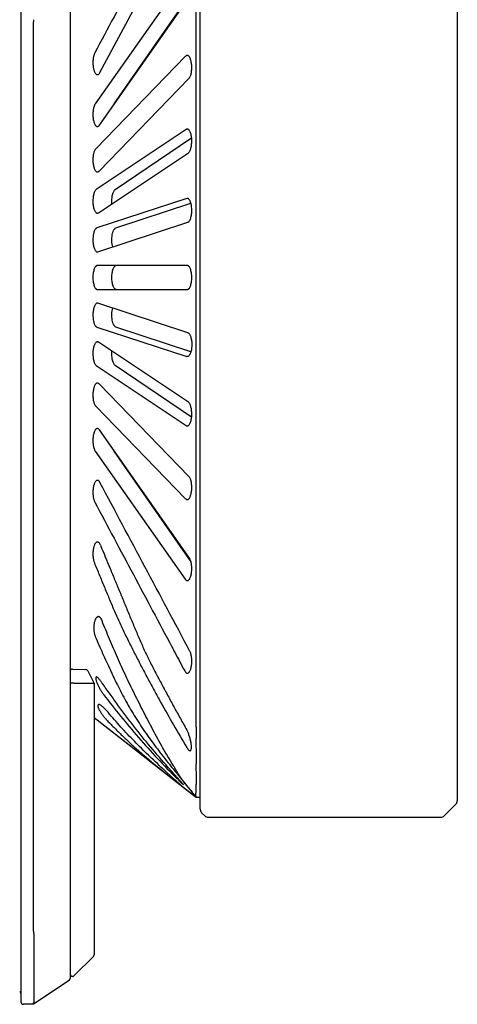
# Model space of a CAD drawing. Header units: millimetres. Extents: x 75 to 555, y 37 to 392.
# Tile 6 of 10: x 302 to 339, y 172 to 254. Entities that reach past the tile are written whole.
import ezdxf

# ---------------------------------------------------------------- set-up
doc = ezdxf.new("R2010")
doc.units = ezdxf.units.MM
doc.header["$LTSCALE"] = 32.67
doc.header["$PDMODE"] = 3
doc.header["$PDSIZE"] = 8
doc.layers.get('0').update_dxf_attribs({"linetype": 'CONTINUOUS'})
doc.layers.get('Defpoints').update_dxf_attribs({"linetype": 'CONTINUOUS'})
doc.layers.add('00_COMPONENTS', color=7, linetype='CONTINUOUS')
doc.layers.add('51__DRAFT_DIMS', color=7, linetype='CONTINUOUS')
doc.styles.add('尺寸值样式', font='兰亭黑 GBK.TTF', dxfattribs={"height": 4})
doc.dimstyles.new('1直线标注', dxfattribs={"dimtxt": 4, "dimasz": 3, "dimexe": 2.5, "dimexo": 0, "dimtad": 1, "dimdec": 1, "dimdsep": 46, "dimtxsty": '尺寸值样式', "dimcen": 0, "dimclrd": 8, "dimclre": 8, "dimclrt": 7, "dimadec": 0, "dimazin": 0, "dimtp": 0.001, "dimtm": 0.001, "dimtfac": 1, "dimtdec": 1, "dimtmove": 0, "dimatfit": 0, "dimldrblk": '_FILLED', "dimfxl": 1, "dimtolj": 1, "dimlwd": 15, "dimlwe": 15, "dimarcsym": 0})

# ---------------------------------------------------------------- blocks, each defined once
blk = doc.blocks.new('*D8')
at = {"layer": '51__DRAFT_DIMS', "color": 8, "lineweight": 15}
for p, q in [((245.523, 184.378), (245.523, 297.451)), ((338.668, 268.068), (338.668, 297.451)), ((248.523, 294.951), (335.668, 294.951))]:
    blk.add_line(p, q, dxfattribs=at)
at = {"layer": '51__DRAFT_DIMS', "color": 8}
for points in [[(248.523, 295.451), (248.523, 294.451), (245.523, 294.951)], [(335.668, 294.451), (335.668, 295.451), (338.668, 294.951)]]:
    blk.add_solid(points, dxfattribs=at)
at = {"layer": 'Defpoints', "color": 0}
for p in [(338.668, 294.951), (338.668, 268.068), (245.523, 184.378)]:
    blk.add_point(p, dxfattribs=at)
at = {"layer": '51__DRAFT_DIMS', "color": 7, "insert": (291.817, 300.91), "char_height": 4, "attachment_point": 2, "line_spacing_factor": 0.9, "style": '尺寸值样式'}
blk.add_mtext('\\A1;93.1', dxfattribs=at)
blk = doc.blocks.new('_FILLED')
at = {"color": 0, "linetype": 'ByBlock'}
blk.add_solid([(0, 0), (-1, 0.167), (-1, -0.167)], dxfattribs=at)
blk = doc.blocks.new('*D9')
at = {"layer": '51__DRAFT_DIMS', "color": 8, "lineweight": 15}
for p, q in [((267.893, 240.175), (267.893, 286.965)), ((338.668, 268.068), (338.668, 286.965)), ((335.668, 284.465), (270.893, 284.465))]:
    blk.add_line(p, q, dxfattribs=at)
at = {"layer": '51__DRAFT_DIMS', "color": 8}
for points in [[(270.893, 284.965), (270.893, 283.965), (267.893, 284.465)], [(335.668, 283.965), (335.668, 284.965), (338.668, 284.465)]]:
    blk.add_solid(points, dxfattribs=at)
at = {"layer": 'Defpoints', "color": 0}
for p in [(267.893, 284.465), (338.668, 268.068), (267.893, 240.175)]:
    blk.add_point(p, dxfattribs=at)
at = {"layer": '51__DRAFT_DIMS', "color": 7, "insert": (303.236, 290.424), "char_height": 4, "attachment_point": 2, "line_spacing_factor": 0.9, "style": '尺寸值样式'}
blk.add_mtext('\\A1;70.8', dxfattribs=at)

msp = doc.modelspace()

# ---------------------------------------------------------------- linework, layer by layer
at = {"layer": '00_COMPONENTS'}
for p, q in [((317.2429, 188.3877), (317.2429, 277.0621)), ((338.6679, 276.3621), (338.6679, 189.0877)), ((308.8855, 249.8189), (316.3824, 263.8947)), ((302.2929, 259.9214), (302.2929, 172.3285)), ((306.3929, 257.9655), (306.3929, 174.2843)), ((315.9851, 257.8752), (308.4919, 247.1987)), ((310.0703, 247.1987), (316.472, 256.4279)), ((308.8463, 245.4353), (316.3395, 256.1118)), ((303.3411, 178.2158), (303.3411, 254.0341)), ((316.0264, 251.1697), (308.5338, 243.466)), ((308.8044, 241.6003), (316.297, 249.3039)), ((316.0704, 245.0659), (308.5777, 240.0637)), ((310.1546, 240.0637), (316.5233, 244.3655)), ((308.7604, 238.1237), (316.2531, 243.1259)), ((316.1157, 239.3162), (308.6231, 236.8532)), ((310.1994, 236.8532), (316.4589, 238.935)), ((308.7151, 234.8683), (316.2077, 237.3313)), ((316.1617, 233.7249), (308.6691, 233.7249)), ((308.6691, 231.7249), (316.1617, 231.7249)), ((316.2078, 228.1186), (308.7151, 230.5816)), ((308.6231, 228.5966), (316.1157, 226.1336)), ((316.4589, 226.5148), (310.1994, 228.5966)), ((316.2531, 222.3239), (308.7604, 227.3262)), ((308.5777, 225.3862), (316.0704, 220.384)), ((316.5234, 221.0843), (310.1546, 225.3862)), ((316.2969, 216.146), (308.8044, 223.8496)), ((308.5338, 221.9839), (316.0263, 214.2802)), ((316.3395, 209.3381), (308.8463, 220.0146)), ((308.4919, 218.2512), (315.9851, 207.5747)), ((316.472, 209.022), (310.0703, 218.2512)), ((306.5999, 200.0777), (307.6991, 200.0393)), ((307.871, 199.9289), (308.3928, 198.8853)), ((308.3344, 198.8849), (306.7344, 198.8849)), ((308.3929, 198.8849), (308.3929, 176.2578)), ((308.3929, 196.0457), (316.9074, 189.3885)), ((308.3929, 196.0454), (316.8307, 189.4484)), ((315.5089, 191.1038), (316.0596, 190.4287)), ((316.0751, 190.4098), (316.0635, 190.4244)), ((316.0751, 190.4098), (316.0635, 190.4244)), ((316.0751, 190.4098), (316.5679, 189.8057)), ((316.5514, 189.8257), (316.677, 189.6715)), ((316.6047, 189.7606), (316.6083, 189.7561)), ((316.677, 189.6715), (316.6833, 189.6636)), ((316.6932, 189.6514), (316.7001, 189.6429)), ((316.7107, 189.6298), (316.7181, 189.6207)), ((316.7181, 189.6207), (316.7256, 189.6114)), ((316.7256, 189.6114), (316.7333, 189.6018)), ((316.7333, 189.6018), (316.7412, 189.5921)), ((316.7412, 189.5921), (316.7493, 189.5821)), ((316.7493, 189.5821), (316.7575, 189.5719)), ((316.7575, 189.5719), (316.7659, 189.5614)), ((316.7659, 189.5614), (316.7745, 189.5508)), ((316.7745, 189.5508), (316.7833, 189.5399)), ((316.7833, 189.5399), (316.7922, 189.5288)), ((316.7922, 189.5288), (316.806, 189.5117)), ((316.806, 189.5117), (316.8154, 189.5001)), ((316.8154, 189.5001), (316.8298, 189.4821)), ((316.8298, 189.4821), (316.8446, 189.4637)), ((316.8446, 189.4637), (316.8599, 189.4447)), ((316.8599, 189.4447), (316.8755, 189.4252)), ((316.8755, 189.4252), (316.8916, 189.4052)), ((316.8916, 189.4052), (316.9073, 189.3856)), ((316.9073, 189.3856), (317.2429, 189.3915)), ((316.9076, 189.3856), (316.9073, 189.3856)), ((316.9097, 189.3859), (316.9099, 189.3856)), ((317.3601, 188.1049), (317.6258, 187.8392)), ((338.5508, 188.8049), (337.5851, 187.8392)), ((317.9086, 187.722), (337.3023, 187.722)), ((303.3608, 178.0303), (303.3608, 172.2689)), ((308.3344, 176.1164), (306.7344, 174.5164)), ((306.3039, 174.1179), (303.3426, 172.1437)), ((303.3418, 172.1432), (302.4964, 172.1285)), ((303.3608, 172.2689), (303.3588, 172.2688))]:
    msp.add_line(p, q, dxfattribs=at)
for points in [[(316.5857, 189.784), (316.5852, 189.7846), (316.5853, 189.7845), (316.5855, 189.7843), (316.5858, 189.7838)], [(316.5858, 189.7838), (316.5869, 189.7825), (316.5876, 189.7816), (316.5885, 189.7806)], [(316.5885, 189.7806), (316.5904, 189.7782), (316.5915, 189.7769), (316.5927, 189.7754)], [(316.5927, 189.7754), (316.5952, 189.7722), (316.5967, 189.7705), (316.5981, 189.7687)], [(316.5981, 189.7687), (316.6013, 189.7648), (316.6029, 189.7628), (316.6047, 189.7606)], [(316.6833, 189.6636), (316.6899, 189.6555), (316.6932, 189.6514)], [(316.7001, 189.6429), (316.7071, 189.6342), (316.7107, 189.6298)]]:
    msp.add_lwpolyline(points, dxfattribs=at)
for centre, radius, start, end in [((306.5929, 199.8778), 0.2, 88, 177.212121), ((307.6921, 199.8394), 0.2, 26.565051, 88), ((429.7547, 284.7409), 147.7154, 218.898472, 219.125972), ((338.2679, 189.0877), 0.4, 315.000261, 0.000431), ((317.6429, 188.3877), 0.4, 180.000484, 225.000447), ((317.9086, 188.122), 0.4, 225.000594, 269.999215), ((337.3023, 188.1221), 0.4, 270.000708, 314.998265), ((308.1929, 176.2578), 0.2, 315, 0), ((306.1929, 174.2843), 0.2, 303.690068, 0), ((306.5929, 174.6578), 0.2, 180, 315), ((302.0929, 173.0284), 0.2, 0, 59.993319), ((302.4929, 172.3285), 0.2, 180, 271)]:
    msp.add_arc(centre, radius, start, end, dxfattribs=at)
for centre, major_axis, ratio, start_param, end_param in [((303.7636, 254.0341), (0.4225, 0), 0.649116, 3.1040099, 3.1415927), ((302.4956, 253.859), (0.8583, 0.3933), 0.2760515, -0.2230514, -0.1258372), ((306.5929, 199.2849), (-0.1576, 0.397), 0.310029, -3.3647609, -3.264082), ((308.1929, 199.2849), (-0.1576, 0.397), 0.310029, -3.264082, -3.2207279), ((303.7636, 178.2158), (0.4225, 0), 0.649116, -3.1415927, -3.1040099), ((302.4956, 178.3908), (0.8583, -0.3933), 0.2760515, 0.1258372, 0.2230514), ((304.052, 172.4182), (0.6893, 0.1655), 0.3078775, 2.9724774, 3.0678203)]:
    msp.add_ellipse(centre, major_axis=major_axis, ratio=ratio, start_param=start_param, end_param=end_param, dxfattribs=at)
for points, knots in [([(316.9096, 197.4857), (316.9073, 197.6693), (316.9055, 198.0364), (316.9077, 198.587), (316.9097, 199.1376), (316.9094, 199.6882), (316.9087, 200.2388), (316.9086, 200.7894), (316.9088, 201.34), (316.9089, 202.0742), (316.9088, 202.9919), (316.9088, 204.0931), (316.9088, 205.1943), (316.9088, 206.6626), (316.9088, 208.498), (316.9088, 210.7004), (316.9088, 212.9029), (316.9088, 215.8395), (316.9088, 219.5102), (316.9088, 223.9151), (316.9088, 228.32), (316.9088, 232.7249), (316.9088, 237.1298), (316.9088, 241.5347), (316.9088, 245.9396), (316.9088, 249.6104), (316.9088, 252.547), (316.9088, 254.7494), (316.9088, 256.9519), (316.9088, 259.1543), (316.9088, 260.9897), (316.9088, 262.458), (316.9087, 263.3757), (316.909, 264.1099), (316.9091, 264.6605), (316.9086, 265.2111), (316.908, 265.7617), (316.9085, 266.3123), (316.9107, 266.7712), (316.9115, 267.1382), (316.911, 267.4135), (316.9087, 267.6888), (316.9059, 267.8723), (316.9051, 267.9641)], [0, 0, 0, 0, 0.0078125, 0.015625, 0.0234375, 0.03125, 0.0390625, 0.046875, 0.0546875, 0.0625, 0.078125, 0.09375, 0.109375, 0.125, 0.15625, 0.1875, 0.21875, 0.25, 0.3125, 0.375, 0.4375, 0.5, 0.5625, 0.625, 0.6875, 0.75, 0.78125, 0.8125, 0.84375, 0.875, 0.90625, 0.921875, 0.9375, 0.9453125, 0.953125, 0.9609375, 0.96875, 0.9765625, 0.984375, 0.9882813, 0.9921875, 0.9960938, 1, 1, 1, 1]), ([(314.88, 263.5176), (313.2732, 260.5015), (311.1303, 256.4803), (308.9881, 252.4587), (308.4526, 251.4533)], [0, 0, 0, 0, 0.7500058, 1, 1, 1, 1]), ([(303.3567, 254.1902), (303.3538, 254.1793), (303.3496, 254.1562), (303.3447, 254.1075), (303.3429, 254.0699), (303.3414, 254.0444)], [0, 0, 0, 0, 0.2313123, 0.4778965, 1, 1, 1, 1]), ([(308.4526, 251.4533), (308.4355, 251.4212), (308.4039, 251.3498), (308.3655, 251.2318), (308.3341, 251.0979), (308.3025, 250.898), (308.2873, 250.6353), (308.3027, 250.3726), (308.3345, 250.1728), (308.3659, 250.0391), (308.4043, 249.9212), (308.4487, 249.8215), (308.4979, 249.7417), (308.5511, 249.6826), (308.6082, 249.6451), (308.6497, 249.6361), (308.6691, 249.6361)], [0, 0, 0, 0, 0.0552898, 0.1183134, 0.1882843, 0.2639616, 0.4254833, 0.5869667, 0.6625964, 0.7325034, 0.7954509, 0.850657, 0.8978533, 0.9374086, 0.9706006, 1, 1, 1, 1]), ([(316.1617, 251.2368), (316.1501, 251.2368), (316.1263, 251.2338), (316.0914, 251.2206), (316.0574, 251.199), (316.0366, 251.1802), (316.0264, 251.1697)], [0, 0, 0, 0, 0.2240787, 0.4594351, 0.7156862, 1, 1, 1, 1]), ([(316.297, 249.3039), (316.3187, 249.3263), (316.3599, 249.3818), (316.4109, 249.4823), (316.4553, 249.6054), (316.4916, 249.7485), (316.5184, 249.9078), (316.54, 250.137), (316.5385, 250.3709), (316.5139, 250.5984), (316.4851, 250.7549), (316.4471, 250.8943), (316.4013, 251.0131), (316.349, 251.1089), (316.2918, 251.18), (316.2376, 251.2193), (316.1937, 251.2344), (316.1722, 251.2368), (316.1617, 251.2368)], [0, 0, 0, 0, 0.0441412, 0.097209, 0.1591902, 0.2293164, 0.3061836, 0.3878272, 0.5555063, 0.636392, 0.7120727, 0.7806849, 0.8409427, 0.8922173, 0.9346671, 0.9695603, 0.9850928, 1, 1, 1, 1]), ([(308.6691, 249.6361), (308.6885, 249.6361), (308.7301, 249.6452), (308.7873, 249.6828), (308.8407, 249.7422), (308.8709, 249.7913), (308.8855, 249.8189)], [0, 0, 0, 0, 0.1966836, 0.4188632, 0.683789, 1, 1, 1, 1]), ([(308.4919, 247.1987), (308.4724, 247.1709), (308.4359, 247.1064), (308.3911, 246.9961), (308.3532, 246.8664), (308.3124, 246.6656), (308.2878, 246.3938), (308.2967, 246.1177), (308.3252, 245.9037), (308.3554, 245.7587), (308.3938, 245.6301), (308.439, 245.5211), (308.4898, 245.4334), (308.5451, 245.3684), (308.5968, 245.3328), (308.6385, 245.3192), (308.659, 245.317), (308.6691, 245.317)], [0, 0, 0, 0, 0.0496579, 0.1077892, 0.1739216, 0.2470063, 0.4072794, 0.5719434, 0.6501468, 0.7228407, 0.7884958, 0.8460973, 0.8952109, 0.9361099, 0.970072, 0.9853174, 1, 1, 1, 1]), ([(310.0143, 247.0995), (310.0186, 247.1087), (310.0353, 247.1428), (310.0544, 247.1758), (310.0703, 247.1987)], [0, 0, 0, 0, 0.2679431, 1, 1, 1, 1]), ([(308.6691, 245.317), (308.6846, 245.317), (308.717, 245.3225), (308.7633, 245.3463), (308.8076, 245.3847), (308.8335, 245.4171), (308.8463, 245.4353)], [0, 0, 0, 0, 0.2101466, 0.4384688, 0.6988784, 1, 1, 1, 1]), ([(316.1617, 245.0959), (316.1462, 245.0959), (316.1136, 245.0904), (316.0844, 245.0753), (316.0704, 245.0659)], [0, 0, 0, 0, 0.4791402, 1, 1, 1, 1]), ([(316.2531, 243.1259), (316.2766, 243.1417), (316.3225, 243.1864), (316.3795, 243.2748), (316.4303, 243.3893), (316.4732, 243.5274), (316.5065, 243.6855), (316.5288, 243.8587), (316.5389, 244.0408), (316.5363, 244.2251), (316.5212, 244.4045), (316.4943, 244.5723), (316.4569, 244.7228), (316.4106, 244.8518), (316.3572, 244.9559), (316.3052, 245.0238), (316.2609, 245.0618), (316.2284, 245.0813), (316.1953, 245.0932), (316.1727, 245.0959), (316.1617, 245.0959)], [0, 0, 0, 0, 0.0390346, 0.0869764, 0.1445165, 0.2112938, 0.2861418, 0.3671877, 0.4519698, 0.5376386, 0.6212462, 0.7000651, 0.7718501, 0.8350015, 0.8886619, 0.9328523, 0.9517748, 0.9689441, 0.984819, 1, 1, 1, 1]), ([(308.5338, 243.466), (308.5121, 243.4437), (308.4709, 243.3881), (308.4199, 243.2877), (308.3755, 243.1645), (308.3392, 243.0214), (308.3124, 242.8622), (308.2908, 242.6329), (308.2922, 242.3991), (308.3169, 242.1715), (308.3456, 242.0151), (308.3837, 241.8757), (308.4295, 241.7568), (308.4817, 241.6611), (308.539, 241.5899), (308.5931, 241.5506), (308.637, 241.5356), (308.6586, 241.5331), (308.6691, 241.5331)], [0, 0, 0, 0, 0.044142, 0.0972099, 0.1591903, 0.2293153, 0.3061807, 0.3878217, 0.5554988, 0.6363859, 0.7120677, 0.7806813, 0.8409405, 0.892216, 0.9346664, 0.9695601, 0.9850927, 1, 1, 1, 1]), ([(308.6691, 241.5331), (308.6807, 241.5331), (308.7045, 241.5361), (308.7393, 241.5493), (308.7733, 241.571), (308.7941, 241.5898), (308.8044, 241.6003)], [0, 0, 0, 0, 0.2240793, 0.459436, 0.7156873, 1, 1, 1, 1]), ([(308.5777, 240.0637), (308.5542, 240.0479), (308.5083, 240.0032), (308.4513, 239.9148), (308.4005, 239.8003), (308.3576, 239.6622), (308.3243, 239.5041), (308.3021, 239.3309), (308.2919, 239.1488), (308.2945, 238.9645), (308.3096, 238.7852), (308.3365, 238.6174), (308.3739, 238.4668), (308.4202, 238.3378), (308.4736, 238.2337), (308.5256, 238.1658), (308.5699, 238.1278), (308.6024, 238.1083), (308.6355, 238.0964), (308.6581, 238.0937), (308.6691, 238.0937)], [0, 0, 0, 0, 0.0390354, 0.0869777, 0.1445176, 0.2112935, 0.2861395, 0.3671834, 0.4519643, 0.5376328, 0.6212412, 0.7000609, 0.7718472, 0.8349998, 0.8886607, 0.9328516, 0.9517744, 0.9689438, 0.9848188, 1, 1, 1, 1]), ([(309.8828, 238.873), (309.8773, 238.9382), (309.8714, 239.0693), (309.8767, 239.2641), (309.8958, 239.4516), (309.9275, 239.6242), (309.9703, 239.7756), (310.0223, 239.9013), (310.0814, 239.998), (310.1297, 240.0468), (310.1546, 240.0637)], [0, 0, 0, 0, 0.1559971, 0.3127568, 0.4642441, 0.605036, 0.7308778, 0.8389916, 0.9283143, 1, 1, 1, 1]), ([(316.1617, 239.3238), (316.1578, 239.3238), (316.1423, 239.3231), (316.1268, 239.3199), (316.1157, 239.3162)], [0, 0, 0, 0, 0.2468542, 1, 1, 1, 1]), ([(316.2077, 237.3313), (316.2322, 237.3394), (316.2681, 237.3617), (316.309, 237.4024), (316.3529, 237.4587), (316.4026, 237.5493), (316.452, 237.6803), (316.492, 237.8353), (316.5206, 238.0094), (316.5365, 238.1963), (316.5388, 238.3885), (316.5273, 238.578), (316.5027, 238.7571), (316.4662, 238.9189), (316.4197, 239.0583), (316.3651, 239.1711), (316.3114, 239.245), (316.2652, 239.2865), (316.2314, 239.3078), (316.1968, 239.3208), (316.1732, 239.3238), (316.1617, 239.3238)], [0, 0, 0, 0, 0.0348395, 0.0551972, 0.0778885, 0.1307744, 0.1938259, 0.2662205, 0.3462596, 0.4314888, 0.5188887, 0.6051824, 0.6872272, 0.7623536, 0.8286008, 0.8848438, 0.9309429, 0.9505522, 0.9682423, 0.9845059, 1, 1, 1, 1]), ([(308.6691, 238.0937), (308.6846, 238.0937), (308.7172, 238.0993), (308.7464, 238.1143), (308.7604, 238.1237)], [0, 0, 0, 0, 0.4791423, 1, 1, 1, 1]), ([(308.6231, 236.8532), (308.5985, 236.8452), (308.5627, 236.8228), (308.5217, 236.7821), (308.4778, 236.7258), (308.4281, 236.6352), (308.3787, 236.5042), (308.3388, 236.3492), (308.3101, 236.1751), (308.2942, 235.9882), (308.292, 235.796), (308.3035, 235.6066), (308.3281, 235.4275), (308.3645, 235.2656), (308.4111, 235.1263), (308.4657, 235.0134), (308.5194, 234.9395), (308.5656, 234.898), (308.5994, 234.8767), (308.634, 234.8637), (308.6576, 234.8608), (308.6691, 234.8608)], [0, 0, 0, 0, 0.0348399, 0.0551976, 0.0778888, 0.1307748, 0.1938256, 0.2662186, 0.3462556, 0.4314823, 0.5188799, 0.6051749, 0.6872215, 0.7623492, 0.8285975, 0.8848418, 0.930942, 0.9505517, 0.968242, 0.9845058, 1, 1, 1, 1]), ([(309.9447, 235.2724), (309.9244, 235.3477), (309.893, 235.509), (309.8713, 235.7607), (309.8741, 236.0198), (309.9012, 236.2671), (309.9433, 236.4562), (309.9883, 236.5873), (310.0244, 236.6687), (310.064, 236.7369), (310.1159, 236.804), (310.165, 236.8418), (310.1994, 236.8532)], [0, 0, 0, 0, 0.139187, 0.2925869, 0.4502001, 0.6011546, 0.7359425, 0.7951441, 0.8481753, 0.8948507, 0.9353111, 1, 1, 1, 1]), ([(308.6691, 234.8608), (308.6729, 234.8608), (308.6885, 234.8614), (308.704, 234.8646), (308.7151, 234.8683)], [0, 0, 0, 0, 0.2468525, 1, 1, 1, 1]), ([(308.6691, 233.7249), (308.6571, 233.7249), (308.6324, 233.7217), (308.5963, 233.7076), (308.5612, 233.6844), (308.5132, 233.6393), (308.4579, 233.5591), (308.4022, 233.4373), (308.3556, 233.2873), (308.3204, 233.1141), (308.2985, 232.924), (308.291, 232.725), (308.2985, 232.526), (308.3204, 232.3358), (308.3556, 232.1626), (308.4022, 232.0126), (308.4579, 231.8907), (308.5132, 231.8106), (308.5612, 231.7655), (308.5963, 231.7423), (308.6324, 231.7282), (308.6571, 231.7249), (308.6691, 231.7249)], [0, 0, 0, 0, 0.0158214, 0.0324931, 0.0507321, 0.0710647, 0.1191668, 0.1780964, 0.2475238, 0.3260198, 0.4112166, 0.4999871, 0.588759, 0.6739619, 0.7524651, 0.8218986, 0.8808319, 0.9289351, 0.949268, 0.967507, 0.9841787, 1, 1, 1, 1]), ([(310.2449, 231.7249), (310.233, 231.7249), (310.2086, 231.7282), (310.1729, 231.7423), (310.1382, 231.7655), (310.0906, 231.8107), (310.036, 231.891), (309.9809, 232.0129), (309.935, 232.1629), (309.9002, 232.3361), (309.8786, 232.5261), (309.8712, 232.7249), (309.8786, 232.9238), (309.9002, 233.1138), (309.935, 233.287), (309.9809, 233.437), (310.036, 233.5589), (310.0906, 233.6391), (310.1382, 233.6843), (310.1729, 233.7075), (310.2086, 233.7217), (310.233, 233.7249), (310.2449, 233.7249)], [0, 0, 0, 0, 0.0156843, 0.0322342, 0.0503764, 0.0706413, 0.1186894, 0.1776513, 0.2471698, 0.3257843, 0.4111084, 0.5000048, 0.5889009, 0.6742246, 0.7528382, 0.822354, 0.8813136, 0.92936, 0.9496242, 0.967766, 0.9843157, 1, 1, 1, 1]), ([(316.1617, 231.7249), (316.1737, 231.7249), (316.1984, 231.7282), (316.2344, 231.7423), (316.2696, 231.7655), (316.3176, 231.8106), (316.3729, 231.8907), (316.4286, 232.0126), (316.4752, 232.1626), (316.5104, 232.3358), (316.5323, 232.5259), (316.5398, 232.7249), (316.5323, 232.9239), (316.5104, 233.1141), (316.4752, 233.2873), (316.4286, 233.4373), (316.3729, 233.5591), (316.3176, 233.6393), (316.2696, 233.6844), (316.2344, 233.7076), (316.1984, 233.7217), (316.1737, 233.7249), (316.1617, 233.7249)], [0, 0, 0, 0, 0.0158212, 0.0324926, 0.0507313, 0.0710637, 0.119166, 0.1780975, 0.2475277, 0.3260261, 0.4112248, 0.4999956, 0.5887676, 0.6739693, 0.7524702, 0.8219019, 0.8808341, 0.9289364, 0.9492688, 0.9675075, 0.9841789, 1, 1, 1, 1]), ([(308.6691, 230.5891), (308.6576, 230.5891), (308.634, 230.5862), (308.5994, 230.5732), (308.5656, 230.5518), (308.5194, 230.5104), (308.4657, 230.4365), (308.4111, 230.3236), (308.3645, 230.1843), (308.3281, 230.0224), (308.3035, 229.8434), (308.292, 229.6539), (308.2942, 229.4617), (308.3101, 229.2748), (308.3388, 229.1007), (308.3787, 228.9457), (308.4281, 228.8147), (308.4778, 228.724), (308.5217, 228.6678), (308.5627, 228.627), (308.5985, 228.6047), (308.6231, 228.5966)], [0, 0, 0, 0, 0.015494, 0.0317574, 0.0494473, 0.0690566, 0.1151544, 0.1713951, 0.2376377, 0.3127596, 0.3948, 0.481092, 0.5684923, 0.6537257, 0.73377, 0.8061696, 0.8692247, 0.9221118, 0.9448033, 0.9651611, 1, 1, 1, 1]), ([(308.7151, 230.5816), (308.7113, 230.5828), (308.6964, 230.5871), (308.6807, 230.5891), (308.6691, 230.5891)], [0, 0, 0, 0, 0.2552876, 1, 1, 1, 1]), ([(310.1994, 228.5966), (310.165, 228.6081), (310.1159, 228.6459), (310.064, 228.713), (310.0244, 228.7812), (309.9883, 228.8626), (309.9433, 228.9936), (309.9012, 229.1828), (309.8741, 229.43), (309.8713, 229.6892), (309.893, 229.9408), (309.9244, 230.1021), (309.9447, 230.1774)], [0, 0, 0, 0, 0.0646897, 0.1051522, 0.1518291, 0.2048612, 0.2640676, 0.398855, 0.5498074, 0.7074176, 0.8608141, 1, 1, 1, 1]), ([(316.2078, 228.1186), (316.2323, 228.1105), (316.2681, 228.0881), (316.3091, 228.0474), (316.353, 227.9912), (316.4027, 227.9005), (316.4521, 227.7695), (316.492, 227.6145), (316.5207, 227.4404), (316.5366, 227.2535), (316.5389, 227.0613), (316.5274, 226.8718), (316.5027, 226.6928), (316.4663, 226.5309), (316.4198, 226.3916), (316.3651, 226.2787), (316.3115, 226.2048), (316.2653, 226.1634), (316.2315, 226.142), (316.1969, 226.129), (316.1732, 226.1261), (316.1617, 226.1261)], [0, 0, 0, 0, 0.034838, 0.0551956, 0.0778868, 0.1307739, 0.1938289, 0.2662286, 0.3462729, 0.4315058, 0.5189056, 0.6051979, 0.6872397, 0.762363, 0.8286071, 0.8848477, 0.9309453, 0.9505539, 0.9682432, 0.9845064, 1, 1, 1, 1]), ([(308.6691, 227.3562), (308.6581, 227.3562), (308.6355, 227.3535), (308.6024, 227.3416), (308.5699, 227.322), (308.5256, 227.2841), (308.4737, 227.2162), (308.4202, 227.1121), (308.3739, 226.9831), (308.3365, 226.8326), (308.3096, 226.6648), (308.2945, 226.4854), (308.2919, 226.3012), (308.302, 226.119), (308.3243, 225.9458), (308.3576, 225.7877), (308.4005, 225.6496), (308.4513, 225.5351), (308.5083, 225.4466), (308.5542, 225.4019), (308.5777, 225.3862)], [0, 0, 0, 0, 0.0151806, 0.0310551, 0.0482239, 0.0671457, 0.111334, 0.1649913, 0.2281392, 0.2999206, 0.3787359, 0.4623411, 0.5480107, 0.6327971, 0.7138489, 0.7887025, 0.8554837, 0.9130251, 0.9609669, 1, 1, 1, 1]), ([(308.7604, 227.3262), (308.7464, 227.3355), (308.7172, 227.3506), (308.6846, 227.3562), (308.6691, 227.3562)], [0, 0, 0, 0, 0.5208601, 1, 1, 1, 1]), ([(310.1546, 225.3862), (310.1297, 225.403), (310.0813, 225.4519), (310.0223, 225.5486), (309.9703, 225.6743), (309.9275, 225.8257), (309.8957, 225.9983), (309.8767, 226.1858), (309.8714, 226.3805), (309.8773, 226.5117), (309.8828, 226.5768)], [0, 0, 0, 0, 0.0716886, 0.1610165, 0.2691396, 0.3949855, 0.5357784, 0.6872584, 0.8440082, 1, 1, 1, 1]), ([(316.1617, 226.1261), (316.1579, 226.1261), (316.1423, 226.1267), (316.1269, 226.13), (316.1157, 226.1336)], [0, 0, 0, 0, 0.2468533, 1, 1, 1, 1]), ([(308.6691, 223.9167), (308.6586, 223.9167), (308.637, 223.9143), (308.5931, 223.8992), (308.539, 223.86), (308.4817, 223.7888), (308.4295, 223.6931), (308.3837, 223.5742), (308.3456, 223.4348), (308.3169, 223.2784), (308.2922, 223.0508), (308.2908, 222.817), (308.3124, 222.5877), (308.3392, 222.4284), (308.3755, 222.2853), (308.4199, 222.1622), (308.4709, 222.0618), (308.5121, 222.0062), (308.5338, 221.9839)], [0, 0, 0, 0, 0.0149066, 0.0304385, 0.0653302, 0.1077779, 0.1590506, 0.2193065, 0.2879165, 0.3635954, 0.4444791, 0.6121619, 0.6938102, 0.7706828, 0.8408124, 0.9027941, 0.9558611, 1, 1, 1, 1]), ([(308.8044, 223.8496), (308.7941, 223.8601), (308.7733, 223.8789), (308.7393, 223.9005), (308.7045, 223.9137), (308.6807, 223.9167), (308.6691, 223.9167)], [0, 0, 0, 0, 0.2843185, 0.5405704, 0.775923, 1, 1, 1, 1]), ([(316.1617, 220.354), (316.1727, 220.354), (316.1953, 220.3566), (316.2284, 220.3685), (316.2609, 220.3881), (316.3052, 220.4261), (316.3571, 220.494), (316.4106, 220.5981), (316.4569, 220.727), (316.4943, 220.8776), (316.5212, 221.0454), (316.5363, 221.2247), (316.5389, 221.409), (316.5288, 221.5912), (316.5065, 221.7644), (316.4732, 221.9225), (316.4303, 222.0606), (316.3795, 222.1751), (316.3225, 222.2635), (316.2766, 222.3082), (316.2531, 222.3239)], [0, 0, 0, 0, 0.0151805, 0.0310548, 0.0482236, 0.0671454, 0.1113344, 0.164993, 0.228143, 0.2999268, 0.3787448, 0.4623514, 0.5480214, 0.6328066, 0.7138562, 0.7887075, 0.8554865, 0.9130264, 0.9609672, 1, 1, 1, 1]), ([(308.6691, 220.1329), (308.659, 220.1329), (308.6385, 220.1307), (308.5968, 220.1171), (308.5451, 220.0814), (308.4898, 220.0165), (308.439, 219.9288), (308.3938, 219.8198), (308.3554, 219.6912), (308.3252, 219.5462), (308.2967, 219.3323), (308.2878, 219.0561), (308.3124, 218.7842), (308.3532, 218.5834), (308.3911, 218.4538), (308.4359, 218.3434), (308.4724, 218.279), (308.4919, 218.2512)], [0, 0, 0, 0, 0.0146818, 0.0299264, 0.0638866, 0.104783, 0.1538932, 0.2114908, 0.2771424, 0.3498326, 0.4280337, 0.5927046, 0.7529925, 0.8260814, 0.8922153, 0.9503454, 1, 1, 1, 1]), ([(308.8463, 220.0146), (308.8335, 220.0328), (308.8076, 220.0652), (308.7633, 220.1035), (308.717, 220.1274), (308.6846, 220.1329), (308.6691, 220.1329)], [0, 0, 0, 0, 0.3011324, 0.5615351, 0.7898534, 1, 1, 1, 1]), ([(316.0704, 220.384), (316.0844, 220.3746), (316.1136, 220.3595), (316.1462, 220.354), (316.1617, 220.354)], [0, 0, 0, 0, 0.5208568, 1, 1, 1, 1]), ([(310.0703, 218.2512), (310.0653, 218.2585), (310.0444, 218.2902), (310.0266, 218.324), (310.0143, 218.3504)], [0, 0, 0, 0, 0.2323179, 1, 1, 1, 1]), ([(316.1616, 214.2131), (316.1722, 214.2131), (316.1937, 214.2156), (316.2376, 214.2306), (316.2917, 214.2699), (316.349, 214.341), (316.4012, 214.4368), (316.4471, 214.5556), (316.4851, 214.695), (316.5139, 214.8515), (316.5385, 215.079), (316.54, 215.3129), (316.5183, 215.5422), (316.4916, 215.7014), (316.4553, 215.8445), (316.4108, 215.9677), (316.3599, 216.0681), (316.3186, 216.1237), (316.2969, 216.146)], [0, 0, 0, 0, 0.0149067, 0.0304387, 0.0653308, 0.1077791, 0.1590523, 0.2193091, 0.2879205, 0.363601, 0.4444859, 0.6121686, 0.6938158, 0.7706866, 0.8408141, 0.9027946, 0.9558608, 1, 1, 1, 1]), ([(308.6691, 215.8138), (308.6497, 215.8138), (308.6082, 215.8048), (308.5511, 215.7673), (308.4979, 215.7082), (308.4487, 215.6283), (308.4043, 215.5287), (308.3659, 215.4108), (308.3345, 215.277), (308.3027, 215.0773), (308.2873, 214.8146), (308.3026, 214.5518), (308.3342, 214.352), (308.3655, 214.2181), (308.4039, 214.1), (308.4355, 214.0287), (308.4526, 213.9965)], [0, 0, 0, 0, 0.0293991, 0.0625911, 0.1021467, 0.149344, 0.2045517, 0.2675012, 0.3374102, 0.4130429, 0.5745312, 0.7360543, 0.811729, 0.8816957, 0.9447139, 1, 1, 1, 1]), ([(308.8855, 215.631), (308.8709, 215.6586), (308.8407, 215.7077), (308.7874, 215.767), (308.7301, 215.8047), (308.6885, 215.8138), (308.6691, 215.8138)], [0, 0, 0, 0, 0.3162058, 0.5811317, 0.8033122, 1, 1, 1, 1]), ([(316.3822, 201.5552), (315.1329, 203.9012), (312.6339, 208.5931), (310.135, 213.2851), (308.8855, 215.631)], [0, 0, 0, 0, 0.4999987, 1, 1, 1, 1]), ([(316.0263, 214.2802), (316.0366, 214.2697), (316.0574, 214.2509), (316.0914, 214.2293), (316.1262, 214.2161), (316.1501, 214.2131), (316.1616, 214.2131)], [0, 0, 0, 0, 0.2843122, 0.5405628, 0.7759201, 1, 1, 1, 1]), ([(308.4526, 213.9965), (309.5236, 211.9857), (311.6657, 207.9641), (313.8073, 203.9422), (314.8788, 201.9316)], [0, 0, 0, 0, 0.4999958, 1, 1, 1, 1]), ([(308.6691, 210.6709), (308.6507, 210.6709), (308.6115, 210.6628), (308.5571, 210.6291), (308.506, 210.5756), (308.4585, 210.5031), (308.4151, 210.4125), (308.3769, 210.3049), (308.3447, 210.1822), (308.3103, 209.997), (308.289, 209.7492), (308.2969, 209.4516), (308.3311, 209.2132), (308.3752, 209.0424), (308.402, 208.9658), (308.4167, 208.9304)], [0, 0, 0, 0, 0.0291576, 0.0617482, 0.1001752, 0.1457072, 0.1987922, 0.2593026, 0.3266538, 0.3998617, 0.5580892, 0.7202743, 0.871517, 0.9391583, 1, 1, 1, 1]), ([(308.9215, 210.4114), (308.9056, 210.4499), (308.8724, 210.5184), (308.8187, 210.5922), (308.7726, 210.6336), (308.7388, 210.6549), (308.7042, 210.6679), (308.6806, 210.6709), (308.6691, 210.6709)], [0, 0, 0, 0, 0.3281012, 0.5970491, 0.7114588, 0.8146802, 0.9095837, 1, 1, 1, 1]), ([(308.9215, 210.4114), (309.1898, 209.763), (309.5922, 208.7904), (310.1288, 207.4936), (310.5315, 206.5211), (310.9338, 205.5485), (311.3351, 204.5755), (311.7382, 203.6025), (312.0788, 202.7926), (312.3608, 202.1472), (312.579, 201.664), (312.8057, 201.1828), (313.1199, 200.5429), (313.5294, 199.7478), (314.0352, 198.7986), (314.5452, 197.8489), (315.0611, 196.9007), (315.5842, 195.9542), (315.9383, 195.3254), (316.1165, 195.0114)], [0, 0, 0, 0, 0.1237012, 0.1855523, 0.2474053, 0.3092529, 0.371094, 0.4329584, 0.4949136, 0.5259732, 0.5571192, 0.5883769, 0.6197506, 0.6827742, 0.7460252, 0.8093653, 0.8727933, 0.9363327, 1, 1, 1, 1]), ([(316.1623, 207.4564), (316.1723, 207.4564), (316.1929, 207.4587), (316.2346, 207.4723), (316.2863, 207.5079), (316.3416, 207.5729), (316.3924, 207.6605), (316.4376, 207.7696), (316.4759, 207.8981), (316.5062, 208.0431), (316.5347, 208.2571), (316.5436, 208.5333), (316.519, 208.8051), (316.4782, 209.0059), (316.4403, 209.1356), (316.3955, 209.2459), (316.359, 209.3104), (316.3395, 209.3381)], [0, 0, 0, 0, 0.0146819, 0.0299266, 0.0638871, 0.1047836, 0.1538944, 0.2114926, 0.2771442, 0.349835, 0.428038, 0.5927105, 0.7529963, 0.8260835, 0.8922158, 0.9503453, 1, 1, 1, 1]), ([(308.4167, 208.9304), (308.5518, 208.6041), (308.8219, 207.9514), (309.2265, 206.9721), (309.6319, 205.9926), (309.974, 205.1772), (310.2567, 204.5272), (310.5489, 203.8778), (310.9319, 203.0704), (311.4102, 202.1076), (311.897, 201.1455), (312.3927, 200.1853), (312.8987, 199.2276), (313.4154, 198.2727), (314.1176, 197.0013), (315.0162, 195.4177), (315.752, 194.1589), (316.124, 193.5304)], [0, 0, 0, 0, 0.0614508, 0.1228983, 0.18436, 0.2459026, 0.2767512, 0.3076827, 0.3698101, 0.432204, 0.4947413, 0.5574081, 0.6202241, 0.6831968, 0.7463143, 0.8729317, 1, 1, 1, 1]), ([(315.9851, 207.5747), (315.9978, 207.5566), (316.0238, 207.5242), (316.0681, 207.4858), (316.1144, 207.462), (316.1468, 207.4564), (316.1623, 207.4564)], [0, 0, 0, 0, 0.3011233, 0.5615304, 0.7898504, 1, 1, 1, 1]), ([(308.7485, 204.4513), (308.7303, 204.4513), (308.692, 204.4443), (308.6382, 204.4141), (308.5874, 204.3658), (308.54, 204.3001), (308.4965, 204.2176), (308.4576, 204.1194), (308.4244, 204.0069), (308.388, 203.8352), (308.3638, 203.6018), (308.3694, 203.316), (308.4102, 203.0433), (308.4621, 202.8728), (308.4942, 202.7959)], [0, 0, 0, 0, 0.0300425, 0.0628963, 0.1008208, 0.1451349, 0.1964124, 0.2546938, 0.3196004, 0.3903947, 0.5449595, 0.7067062, 0.8621104, 1, 1, 1, 1]), ([(309.0593, 204.1066), (309.0396, 204.1571), (309.0074, 204.2282), (308.955, 204.3119), (308.916, 204.3616), (308.8756, 204.4009), (308.8341, 204.4296), (308.7917, 204.4472), (308.7625, 204.4513), (308.7485, 204.4513)], [0, 0, 0, 0, 0.3330518, 0.4769389, 0.6056575, 0.7200244, 0.8217449, 0.9136794, 1, 1, 1, 1]), ([(314.9819, 192.0652), (314.8287, 192.3057), (314.5308, 192.7904), (314.1049, 193.5274), (313.6947, 194.2692), (313.2962, 195.0146), (312.9056, 195.7623), (312.5188, 196.5108), (312.1367, 197.2605), (311.7606, 198.0119), (311.3921, 198.7656), (310.9127, 199.7728), (310.3346, 201.0375), (309.6747, 202.5651), (309.2596, 203.5917), (309.0593, 204.1066)], [0, 0, 0, 0, 0.0636834, 0.1270084, 0.1900803, 0.2529738, 0.3157516, 0.3784623, 0.4411046, 0.5036598, 0.5661081, 0.6284395, 0.7527548, 0.8766152, 1, 1, 1, 1]), ([(308.4942, 202.7959), (308.5925, 202.5602), (308.7927, 202.0896), (309.2069, 201.1523), (309.5834, 200.3372), (309.9123, 199.6403), (310.1339, 199.1754), (310.417, 198.5957), (310.7709, 197.9047), (311.1426, 197.219), (311.5353, 196.5403), (311.9484, 195.8685), (312.3818, 195.2042), (312.9871, 194.3265), (313.6247, 193.465), (314.2864, 192.6165), (314.6239, 192.1947), (314.7938, 191.9841)], [0, 0, 0, 0, 0.0609723, 0.1220826, 0.2446335, 0.275325, 0.3060396, 0.3675833, 0.4293427, 0.4913857, 0.55377, 0.6165135, 0.6796272, 0.7431078, 0.8710367, 0.9354174, 1, 1, 1, 1]), ([(314.8788, 201.9316), (314.9681, 201.7641), (315.3252, 201.0939), (315.6821, 200.4236), (315.9493, 199.9207)], [0, 0, 0, 0, 0.2500343, 1, 1, 1, 1]), ([(316.1659, 199.738), (316.1853, 199.738), (316.2269, 199.747), (316.2842, 199.7844), (316.3376, 199.8434), (316.3869, 199.9233), (316.4312, 200.0229), (316.4696, 200.1408), (316.5009, 200.2746), (316.5324, 200.4744), (316.5475, 200.7371), (316.5322, 200.9999), (316.5006, 201.1997), (316.4693, 201.3336), (316.4309, 201.4517), (316.3993, 201.5231), (316.3822, 201.5552)], [0, 0, 0, 0, 0.0294758, 0.0627274, 0.1023109, 0.1495086, 0.2047002, 0.2676286, 0.3375181, 0.4131368, 0.5746021, 0.7361002, 0.8117621, 0.8817165, 0.9447236, 1, 1, 1, 1]), ([(315.9493, 199.9207), (315.9639, 199.8932), (315.994, 199.844), (316.0474, 199.7846), (316.1047, 199.747), (316.1464, 199.738), (316.1659, 199.738)], [0, 0, 0, 0, 0.3159263, 0.5807095, 0.8029739, 1, 1, 1, 1]), ([(306.7194, 198.887), (306.7035, 198.8911), (306.6691, 198.8974), (306.6153, 198.9017), (306.5595, 198.9012), (306.5065, 198.896), (306.4608, 198.8865), (306.429, 198.8751), (306.4101, 198.864), (306.4006, 198.8558), (306.3944, 198.8471), (306.3929, 198.8407), (306.3929, 198.8377)], [0, 0, 0, 0, 0.1414402, 0.300416, 0.4647139, 0.6210601, 0.7577499, 0.8666812, 0.9096638, 0.9452195, 0.9745117, 1, 1, 1, 1]), ([(308.3404, 198.8853), (308.3474, 198.8862), (308.3599, 198.8876), (308.3758, 198.8886), (308.3859, 198.8882), (308.3909, 198.887), (308.3925, 198.8859), (308.3928, 198.8853)], [0, 0, 0, 0, 0.4012423, 0.7047043, 0.9024981, 0.9621468, 1, 1, 1, 1]), ([(308.5825, 199.426), (308.5776, 199.426), (308.5677, 199.4246), (308.5545, 199.4173), (308.5439, 199.405), (308.536, 199.3883), (308.5307, 199.3672), (308.5266, 199.3304), (308.5296, 199.2737), (308.5431, 199.1947), (308.5669, 199.1025), (308.6006, 198.9995), (308.6436, 198.8886), (308.6946, 198.7723), (308.7527, 198.6532), (308.8165, 198.5333), (308.9073, 198.3746), (309.0276, 198.1841), (309.1311, 198.0377), (309.1838, 197.9674)], [0, 0, 0, 0, 0.0089575, 0.0176045, 0.0269663, 0.0378875, 0.0509102, 0.0663368, 0.1048579, 0.1535935, 0.2116927, 0.2778019, 0.3503347, 0.4276766, 0.5083249, 0.5909614, 0.6744679, 0.8404287, 1, 1, 1, 1]), ([(309.0895, 198.8846), (309.0383, 198.9564), (308.9623, 199.0588), (308.8603, 199.1857), (308.7919, 199.2654), (308.7298, 199.3314), (308.6814, 199.3758), (308.6458, 199.4018), (308.6179, 199.4182), (308.596, 199.426), (308.5825, 199.426)], [0, 0, 0, 0, 0.3517315, 0.5087824, 0.6494731, 0.7708321, 0.8702242, 0.9111591, 0.9462077, 1, 1, 1, 1]), ([(314.5746, 191.8838), (314.078, 192.4401), (313.104, 193.566), (311.934, 195.0109), (311.0321, 196.188), (310.4824, 196.9316), (310.05, 197.5305), (309.6219, 198.1316), (309.3036, 198.5843), (309.0895, 198.8846)], [0, 0, 0, 0, 0.2513522, 0.5017695, 0.6266178, 0.7512353, 0.8134675, 0.875658, 1, 1, 1, 1]), ([(309.1838, 197.9674), (310.109, 196.7333), (312.0645, 194.3267), (314.1866, 192.067), (315.2854, 190.9666)], [0, 0, 0, 0, 0.4979582, 1, 1, 1, 1]), ([(308.7881, 197.1217), (308.7749, 197.1217), (308.7548, 197.1182), (308.7337, 197.1029), (308.7216, 197.0869), (308.7132, 197.0665), (308.7066, 197.0311), (308.7096, 196.9758), (308.7271, 196.8997), (308.7583, 196.8116), (308.8022, 196.7144), (308.8774, 196.5726), (308.992, 196.391), (309.1492, 196.1767), (309.3208, 195.9689), (309.4419, 195.8362), (309.5035, 195.7719)], [0, 0, 0, 0, 0.0240089, 0.0352281, 0.0469624, 0.06003, 0.075051, 0.1122587, 0.1597924, 0.2169766, 0.2822707, 0.3538584, 0.5092799, 0.6728138, 0.837825, 1, 1, 1, 1]), ([(309.557, 196.4715), (309.4852, 196.5563), (309.3774, 196.678), (309.2305, 196.8274), (309.1276, 196.9234), (309.0305, 197.0039), (308.9528, 197.0583), (308.8949, 197.0906), (308.8564, 197.1078), (308.8213, 197.1187), (308.7986, 197.1217), (308.7881, 197.1217)], [0, 0, 0, 0, 0.3262063, 0.4763157, 0.6147299, 0.7388704, 0.8459704, 0.8923014, 0.9334349, 0.9692639, 1, 1, 1, 1]), ([(316.9072, 195.6102), (316.9063, 195.6744), (316.9025, 195.8084), (316.8955, 196.0167), (316.8909, 196.2392), (316.8927, 196.4739), (316.8986, 196.7182), (316.9079, 197.0565), (316.9117, 197.3132), (316.9096, 197.4857)], [0, 0, 0, 0, 0.1028193, 0.2142755, 0.3333006, 0.4587654, 0.5894588, 0.7241032, 1, 1, 1, 1]), ([(314.1188, 191.7747), (313.7137, 192.1432), (312.9146, 192.8911), (311.7509, 194.0466), (310.6281, 195.2374), (309.9088, 196.0562), (309.557, 196.4715)], [0, 0, 0, 0, 0.2507755, 0.5010606, 0.750812, 1, 1, 1, 1]), ([(309.5035, 195.7719), (309.7058, 195.5607), (310.1148, 195.1418), (310.7415, 194.5257), (311.3816, 193.9219), (312.0345, 193.3302), (312.6996, 192.7507), (313.376, 192.1828), (314.0616, 191.6248), (314.5232, 191.2579), (314.7546, 191.0751)], [0, 0, 0, 0, 0.1244526, 0.2490691, 0.373853, 0.4988001, 0.6239057, 0.7491576, 0.874533, 1, 1, 1, 1]), ([(316.9097, 190.1625), (316.9114, 190.2761), (316.9186, 190.503), (316.9207, 190.8436), (316.9183, 191.184), (316.9155, 191.5245), (316.9152, 191.865), (316.9161, 192.319), (316.917, 192.8864), (316.9157, 193.4539), (316.9147, 193.9079), (316.9151, 194.2484), (316.9181, 194.5889), (316.92, 194.9294), (316.9164, 195.2698), (316.9087, 195.4967), (316.9072, 195.6102)], [0, 0, 0, 0, 0.0625234, 0.1250294, 0.187525, 0.2500197, 0.3125176, 0.3750177, 0.5000175, 0.6250133, 0.6875111, 0.7500119, 0.812517, 0.8750188, 0.9375105, 1, 1, 1, 1]), ([(316.3901, 193.2709), (316.3971, 193.2709), (316.4112, 193.2727), (316.4387, 193.2848), (316.4612, 193.3098), (316.478, 193.3419), (316.4943, 193.3862), (316.5077, 193.4553), (316.514, 193.5527), (316.5113, 193.6669), (316.4995, 193.7949), (316.4792, 193.9334), (316.451, 194.0787), (316.4043, 194.2764), (316.3335, 194.5154), (316.2484, 194.7415), (316.1743, 194.9038), (316.136, 194.9771), (316.1165, 195.0114)], [0, 0, 0, 0, 0.0112713, 0.0225375, 0.0479536, 0.0634192, 0.0811374, 0.1238742, 0.1765193, 0.2383758, 0.308127, 0.3840671, 0.4643039, 0.546916, 0.7120135, 0.8664764, 0.9364083, 1, 1, 1, 1]), ([(316.124, 193.5304), (316.1463, 193.4928), (316.1803, 193.44), (316.2296, 193.3774), (316.264, 193.3401), (316.2974, 193.3102), (316.3368, 193.283), (316.3697, 193.2709), (316.3901, 193.2709)], [0, 0, 0, 0, 0.3423968, 0.4908583, 0.6233465, 0.7396774, 0.8402407, 1, 1, 1, 1]), ([(315.592, 190.4249), (315.5921, 190.4249), (315.5925, 190.4251), (315.592, 190.4259), (315.5915, 190.4267), (315.5898, 190.4288), (315.5866, 190.4322), (315.5826, 190.4362), (315.5785, 190.4402), (315.5734, 190.4451), (315.5623, 190.4556), (315.5433, 190.473), (315.5165, 190.4973), (315.485, 190.5258), (315.4494, 190.5578), (315.4104, 190.5929), (315.3683, 190.6307), (315.3075, 190.6855), (315.227, 190.7583), (315.126, 190.85), (315.0203, 190.9462), (314.9114, 191.0459), (314.8001, 191.1482), (314.6872, 191.2521), (314.5353, 191.3922), (314.3461, 191.5668), (314.1944, 191.7059), (314.1188, 191.7747)], [0, 0, 0, 0, 0.0001817, 0.0004749, 0.0010352, 0.0018801, 0.0044301, 0.0081126, 0.0103686, 0.0128946, 0.0187334, 0.0333788, 0.0516126, 0.0729836, 0.0970638, 0.1234669, 0.1518561, 0.1819422, 0.2462622, 0.3148791, 0.3866661, 0.4607794, 0.5365637, 0.6134848, 0.6910831, 0.8466555, 1, 1, 1, 1]), ([(315.8547, 190.4252), (315.8549, 190.4252), (315.8553, 190.4253), (315.8554, 190.4261), (315.8552, 190.427), (315.8546, 190.4284), (315.8537, 190.43), (315.8518, 190.433), (315.8485, 190.4376), (315.8435, 190.4442), (315.8372, 190.4521), (315.8296, 190.4614), (315.817, 190.4764), (315.7985, 190.498), (315.7731, 190.5272), (315.7439, 190.5604), (315.6986, 190.6116), (315.6356, 190.6825), (315.5538, 190.7745), (315.4653, 190.8741), (315.372, 190.9795), (315.2752, 191.0891), (315.1759, 191.2017), (315.0752, 191.3162), (314.9402, 191.4699), (314.7736, 191.6595), (314.6404, 191.8101), (314.5746, 191.8838)], [0, 0, 0, 0, 0.0002928, 0.0005933, 0.0010809, 0.001807, 0.0027851, 0.004019, 0.0072552, 0.0115049, 0.0167443, 0.0229424, 0.0300635, 0.0469147, 0.0669618, 0.0898607, 0.1152789, 0.1724666, 0.2364069, 0.3054344, 0.3782532, 0.4538393, 0.531356, 0.6100893, 0.689398, 0.847305, 1, 1, 1, 1]), ([(316.0635, 190.4244), (316.0397, 190.4541), (315.9759, 190.5345), (315.8631, 190.6805), (315.7496, 190.8349), (315.6493, 190.9772), (315.5696, 191.0933), (315.4894, 191.2143), (315.384, 191.3808), (315.2597, 191.591), (315.121, 191.8355), (315.0283, 191.9922), (314.9819, 192.0652)], [0, 0, 0, 0, 0.0580557, 0.156546, 0.2812518, 0.3501288, 0.4220106, 0.4960211, 0.5713442, 0.7225378, 0.8681235, 1, 1, 1, 1]), ([(314.7546, 191.0751), (314.8024, 191.0373), (314.8967, 190.963), (315.0357, 190.8538), (315.1482, 190.7657), (315.2344, 190.6983), (315.2954, 190.6506), (315.3532, 190.6056), (315.4069, 190.5638), (315.4558, 190.5259), (315.4931, 190.4972), (315.5197, 190.4768), (315.5368, 190.4638), (315.5519, 190.4525), (315.5647, 190.443), (315.5751, 190.4354), (315.5823, 190.4304), (315.5867, 190.4275), (315.5891, 190.4261), (315.5907, 190.4253), (315.5917, 190.4249), (315.592, 190.4249)], [0, 0, 0, 0, 0.1723975, 0.3398436, 0.5000523, 0.5764519, 0.6496663, 0.7189964, 0.7835751, 0.8423361, 0.8939968, 0.9167086, 0.93708, 0.9549118, 0.9700105, 0.9821978, 0.9913203, 0.9946944, 0.9972636, 0.9990259, 1, 1, 1, 1]), ([(315.2854, 190.9666), (315.3195, 190.9324), (315.3865, 190.8657), (315.4846, 190.7693), (315.563, 190.6931), (315.6223, 190.6361), (315.6633, 190.5969), (315.7015, 190.5606), (315.7365, 190.5277), (315.7679, 190.4986), (315.7951, 190.4738), (315.8149, 190.4561), (315.8283, 190.4445), (315.8363, 190.4378), (315.843, 190.4325), (315.8481, 190.4286), (315.8518, 190.4263), (315.8539, 190.4252), (315.8547, 190.4252)], [0, 0, 0, 0, 0.1845333, 0.3605269, 0.5250527, 0.601848, 0.6742301, 0.7415176, 0.8029416, 0.8576528, 0.9047441, 0.9432925, 0.9590872, 0.9724293, 0.9832347, 0.9914384, 0.9970075, 1, 1, 1, 1]), ([(316.9117, 189.3857), (316.912, 189.3857), (316.9124, 189.3865), (316.9123, 189.3876), (316.912, 189.3898), (316.911, 189.3934), (316.9094, 189.399), (316.9073, 189.4061), (316.9037, 189.4187), (316.8987, 189.4384), (316.8929, 189.4668), (316.8879, 189.5014), (316.8842, 189.5422), (316.8823, 189.5891), (316.8828, 189.6418), (316.8855, 189.7004), (316.8897, 189.7645), (316.8965, 189.8609), (316.905, 189.9941), (316.9088, 190.1042), (316.9097, 190.1625)], [0, 0, 0, 0, 0.0013038, 0.0025838, 0.0043918, 0.0096367, 0.0170452, 0.0265773, 0.0381867, 0.067465, 0.1046049, 0.1494409, 0.2018983, 0.2619498, 0.3295736, 0.404703, 0.4871507, 0.5766606, 0.7757961, 1, 1, 1, 1]), ([(303.3414, 178.2055), (303.3429, 178.18), (303.3447, 178.1424), (303.3496, 178.0937), (303.3538, 178.0706), (303.3567, 178.0597)], [0, 0, 0, 0, 0.5221035, 0.7686877, 1, 1, 1, 1]), ([(303.3426, 172.1437), (303.3436, 172.1444), (303.3454, 172.1474), (303.3462, 172.1505), (303.3466, 172.1525)], [0, 0, 0, 0, 0.3866967, 1, 1, 1, 1]), ([(303.3466, 172.1525), (303.3479, 172.1582), (303.3492, 172.1727), (303.3507, 172.1983), (303.353, 172.2314), (303.3562, 172.2557), (303.3588, 172.2688)], [0, 0, 0, 0, 0.1500685, 0.3713638, 0.6575853, 1, 1, 1, 1])]:
    msp.add_open_spline(points, degree=3, knots=knots, dxfattribs=at)
msp.add_open_spline([(315.163, 191.5284), (315.2781, 191.3867), (315.3935, 191.2452), (315.5089, 191.1038)], degree=3, dxfattribs=at)

# ---------------------------------------------------------------- dimensions: what is measured, and where the dimension line sits
at = {"layer": '51__DRAFT_DIMS'}
dim = msp.add_linear_dim(base=(338.6679, 294.9515), p1=(245.5232, 184.3777), p2=(338.6679, 268.0681), dimstyle='1直线标注', dxfattribs=at)
dim.commit()
dim.dimension.update_dxf_attribs({"geometry": '*D8', "text_midpoint": (291.8172, 294.9515), "dimtype": 160})
dim = msp.add_linear_dim(base=(267.8929, 284.4654), p1=(338.6679, 268.0681), p2=(267.8929, 240.1748), angle=180, dimstyle='1直线标注', dxfattribs=at)
dim.commit()
dim.dimension.update_dxf_attribs({"geometry": '*D9', "text_midpoint": (303.2365, 284.4654), "dimtype": 160})

doc.saveas('drawing.dxf')
